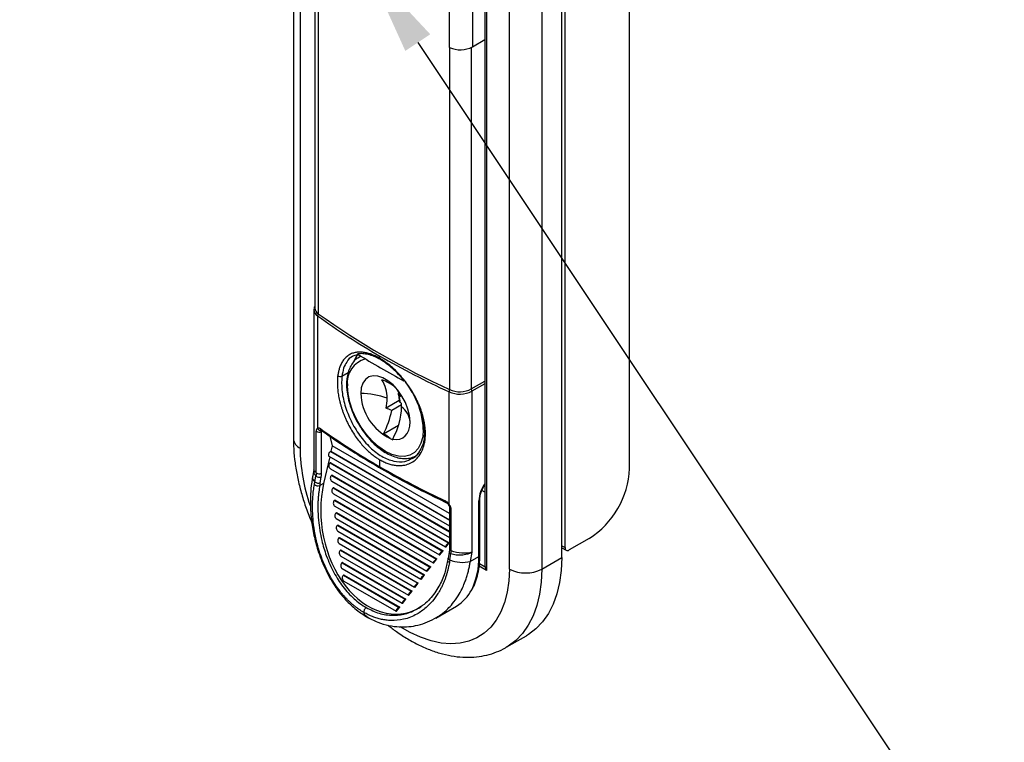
# Model space of a CAD drawing. Header units: millimetres. Extents: x 16 to 559, y 27 to 410.
# Tile 6 of 8: x 317 to 403, y 167 to 231. Entities that reach past the tile are written whole.
import ezdxf
from ezdxf import colors
from ezdxf.entities.mleader import LeaderData, LeaderLine
from ezdxf.math import Vec2, Vec3

# ---------------------------------------------------------------- set-up
doc = ezdxf.new("R2010")
doc.units = ezdxf.units.MM
doc.layers.add('1轮廓实线层', color=7, linetype='Continuous')
doc.layers.add('7标注层', color=3, linetype='Continuous')

msp = doc.modelspace()

# ---------------------------------------------------------------- linework, layer by layer
at = {"layer": '1轮廓实线层'}
for p, q in [((364.8219, 184.3176), (364.8219, 267.0332)), ((364.5391, 183.4603), (364.5391, 260.8684)), ((359.9429, 182.4398), (359.9429, 259.8479)), ((362.7713, 259.8479), (362.7713, 182.4398)), ((357.7812, 252.8458), (357.7812, 182.8336)), ((357.9276, 252.6417), (357.9276, 182.3129)), ((354.691, 228.2094), (354.691, 234.5792)), ((356.6961, 234.3934), (356.6961, 228.2747)), ((340.9723, 234.2293), (340.9723, 193.8695)), ((341.5581, 233.8912), (341.5581, 193.0531)), ((342.8453, 233.1481), (342.8453, 205.3562)), ((343.1594, 232.9668), (343.1594, 204.8413)), ((370.4788, 191.2576), (370.4788, 232.6773)), ((354.6907, 228.2096), (354.6907, 198.1844)), ((356.5893, 228.2183), (356.5893, 198.2438)), ((356.6961, 228.2747), (357.7812, 228.9066)), ((342.7689, 205.1929), (342.7689, 191.2443)), ((343.0998, 204.6504), (343.0998, 194.7855)), ((346.6627, 201.279), (346.2058, 201.1184)), ((346.8939, 201.1328), (346.7658, 201.0588)), ((346.7658, 201.0588), (346.9006, 201.1286)), ((348.5585, 200.9338), (348.5585, 201.1379)), ((345.2336, 199.3776), (345.7876, 199.6974)), ((356.5893, 198.2438), (357.7812, 198.9319)), ((354.6429, 188.1218), (354.6429, 197.9867)), ((357.7812, 198.7062), (356.6433, 198.0493)), ((356.6433, 198.0493), (356.6433, 183.91)), ((350.2645, 197.2234), (349.12, 196.5628)), ((350.4709, 196.8527), (349.603, 196.3517)), ((342.9768, 190.8789), (342.9768, 194.5464)), ((343.4339, 194.6033), (343.4325, 194.6029)), ((343.4474, 194.5119), (343.5113, 194.5488)), ((343.4474, 190.8444), (343.4474, 194.5119)), ((348.8701, 194.2955), (350.2024, 195.0646)), ((344.162, 194.0956), (344.3865, 193.2576)), ((349.4777, 193.9115), (349.6898, 193.7891)), ((349.6898, 193.7891), (349.6898, 193.8511)), ((344.2239, 192.7536), (354.6732, 186.7214)), ((344.3865, 193.2576), (344.2756, 192.7745)), ((344.2756, 192.7745), (354.6732, 186.7721)), ((354.6732, 187.3193), (344.3865, 193.2576)), ((344.1654, 192.2946), (343.6299, 189.9629)), ((344.0989, 192.333), (354.6732, 186.2286)), ((348.5585, 191.4211), (348.5585, 192.0335)), ((342.7583, 191.1241), (342.6502, 190.5104)), ((342.769, 191.2482), (342.7526, 191.1246)), ((344.1951, 191.7507), (354.6732, 185.7018)), ((344.2204, 191.2433), (354.6732, 185.209)), ((344.2504, 191.7695), (354.6732, 185.7526)), ((342.8607, 190.0869), (342.9515, 190.6024)), ((343.3261, 189.9971), (343.4169, 190.5126)), ((344.3255, 190.6559), (354.609, 184.7193)), ((344.3808, 190.6747), (354.6571, 184.7423)), ((343.6299, 189.9629), (343.2855, 189.7642)), ((344.3508, 190.1485), (354.3338, 184.3854)), ((344.4559, 189.561), (354.0651, 184.0137)), ((344.5112, 189.5798), (354.1132, 184.0367)), ((357.7812, 189.199), (357.5251, 189.3468)), ((344.4812, 189.0536), (353.7899, 183.6798)), ((344.5863, 188.4662), (353.5212, 183.3081)), ((344.6416, 188.485), (353.5693, 183.3311)), ((357.2559, 183.5419), (357.2559, 188.4412)), ((357.3437, 183.6644), (357.3437, 188.5636)), ((344.6116, 187.9588), (353.246, 182.9742)), ((354.6732, 187.8581), (354.6732, 184.1907)), ((354.8208, 184.0415), (354.8208, 187.709)), ((344.7167, 187.3713), (352.9774, 182.6026)), ((344.742, 186.8639), (352.7022, 182.2686)), ((344.7721, 187.3901), (353.0254, 182.6256)), ((344.8471, 186.2765), (352.4335, 181.897)), ((344.9025, 186.2953), (352.4816, 181.92)), ((344.8724, 185.7691), (352.1583, 181.5631)), ((344.9775, 185.1817), (351.8896, 181.1914)), ((345.0329, 185.2005), (351.9377, 181.2144)), ((366.9432, 185.1339), (365.1755, 184.1134)), ((345.0028, 184.6743), (351.6144, 180.8575)), ((354.3852, 184.3895), (354.6571, 184.7423)), ((354.6735, 184.1841), (354.6461, 183.8984)), ((364.5391, 184.4809), (364.8219, 184.3176)), ((364.5391, 184.3117), (364.9255, 184.0887)), ((345.1079, 184.0868), (351.3457, 180.4858)), ((345.1332, 183.5794), (351.0705, 180.1519)), ((345.1633, 184.1056), (351.3938, 180.5088)), ((353.2974, 182.9783), (353.5693, 183.3311)), ((353.8413, 183.6839), (354.1132, 184.0367)), ((354.5568, 183.3968), (354.5155, 183.1601)), ((354.6473, 183.9109), (354.5565, 183.3954)), ((354.7047, 183.2495), (354.7955, 183.765)), ((356.6433, 183.91), (356.5018, 183.1066)), ((356.5018, 183.1066), (357.2559, 183.5419)), ((362.7713, 182.4398), (364.5391, 183.4603)), ((345.2383, 182.992), (350.8018, 179.7802)), ((345.2636, 182.4846), (350.5266, 179.4463)), ((345.2937, 183.0108), (350.8499, 179.8032)), ((352.7535, 182.2728), (353.0254, 182.6256)), ((357.9276, 182.3129), (357.277, 182.6886)), ((357.3016, 182.9331), (357.7982, 182.6465)), ((345.3687, 181.8971), (350.2579, 179.0747)), ((345.4241, 181.9159), (350.306, 179.0977)), ((352.2096, 181.5672), (352.4816, 181.92)), ((345.394, 181.3897), (349.9827, 178.7407)), ((351.6657, 180.8616), (351.9377, 181.2144)), ((350.578, 179.4505), (350.8499, 179.8032)), ((351.1219, 180.156), (351.3938, 180.5088)), ((350.0341, 178.7449), (350.306, 179.0977)), ((352.2173, 179.1899), (351.8389, 178.9336)), ((353.4711, 178.1435), (355.288, 179.1924)), ((353.469, 178.1468), (353.6654, 178.274)), ((359.6641, 175.5721), (361.4319, 176.5926)), ((359.7046, 175.5957), (359.6641, 175.5721))]:
    msp.add_line(p, q, dxfattribs=at)
at = {"layer": '1轮廓实线层', "flags": 128}
for points in [[(346.6256, 200.9682), (346.6311, 200.9722), (346.7658, 201.0588)], [(351.2168, 195.3572), (351.1695, 195.9039), (351.0297, 196.4813), (350.8036, 197.0641), (350.501, 197.6269), (350.1351, 198.1451), (349.7219, 198.596), (349.2796, 198.96), (348.8273, 199.2211), (348.3849, 199.3679), (347.9718, 199.394), (347.6059, 199.2982), (347.3033, 199.0848), (347.0771, 198.7631), (346.9374, 198.347), (346.8901, 197.8549)], [(352.3768, 194.6875), (352.3264, 194.0503), (352.1764, 193.4906), (351.9316, 193.0257), (351.5993, 192.6695), (351.1897, 192.433), (350.7151, 192.3232), (350.1901, 192.3436), (349.6305, 192.4935), (349.0534, 192.7683), (348.4763, 193.1598), (347.9168, 193.656), (347.3917, 194.2418), (346.9172, 194.8994), (346.5076, 195.6089), (346.1753, 196.3487), (345.9305, 197.0964), (345.7805, 197.8291), (345.73, 198.5246)], [(349.6898, 193.8511), (350.0092, 193.8132), (350.3045, 193.8458), (350.5682, 193.9481), (350.7937, 194.1174), (350.9752, 194.3496), (351.1083, 194.6386), (351.1895, 194.9774), (351.2168, 195.3572)], [(352.4479, 194.6572), (352.4223, 194.666), (352.3768, 194.6875)], [(344.2239, 192.7536), (344.1693, 192.7121), (344.12, 192.6547), (344.0809, 192.5869), (344.0558, 192.5156), (344.0471, 192.4475), (344.0558, 192.3894), (344.0808, 192.347), (344.0989, 192.333)], [(354.7047, 183.2495), (354.6504, 183.275), (354.6065, 183.3041), (354.5754, 183.3352), (354.5585, 183.3667), (354.5565, 183.3954)], [(354.6473, 183.9109), (354.6493, 183.8822), (354.6662, 183.8507), (354.6973, 183.8196), (354.7412, 183.7905), (354.7955, 183.765)], [(364.5391, 183.4603), (364.4911, 182.3238), (364.3474, 181.253), (364.1094, 180.2576), (363.7793, 179.3468), (363.36, 178.5286), (362.8553, 177.8105), (362.2698, 177.199), (361.6088, 176.6997), (361.4319, 176.5926)], [(359.9429, 182.4398), (359.8957, 181.3931), (359.7547, 180.4116), (359.5213, 179.5054), (359.1979, 178.6838), (358.7878, 177.9551), (358.2953, 177.3269), (357.7253, 176.8057), (357.0837, 176.3966), (356.3772, 176.1041), (355.6129, 175.931), (354.7988, 175.8792), (353.9431, 175.9492), (353.0546, 176.1402), (352.1425, 176.4503), (351.2161, 176.8763), (350.3569, 177.3684)], [(354.6647, 183.015), (354.6102, 183.0405), (354.5661, 183.0696), (354.5348, 183.1008), (354.5178, 183.1325), (354.516, 183.1631), (354.5162, 183.1639)], [(362.7713, 182.4398), (362.7233, 181.3033), (362.5796, 180.2325), (362.3417, 179.2371), (362.0115, 178.3262), (361.5922, 177.5081), (361.0876, 176.79), (360.5021, 176.1785), (359.8411, 175.6792), (359.7046, 175.5957)]]:
    msp.add_lwpolyline(points, dxfattribs=at)
at = {"layer": '1轮廓实线层'}
for centre, radius, start, end in [((355.625, 230.3481), 2.3337, 246.405013, 297.320952), ((343.4517, 205.2368), 0.6838, 183.303718, 239.036216), ((343.4943, 205.3988), 0.6504, 183.755025, 239.003922), ((343.4763, 204.6378), 0.3767, 147.283659, 178.077644), ((381.2128, 257.8831), 65.47, 234.398518, 240.081475), ((384.2698, 262.7384), 71.008, 234.62294, 245.382436), ((347.8124, 198.8354), 2.1054, 103.861184, 188.488264), ((348.3473, 199.7974), 2.254, 138.77981, 158.818847), ((384.1788, 261.6712), 71.0988, 238.089246, 241.916131), ((386.9784, 267.8705), 77.0021, 240.069676, 245.169813), ((347.576, 195.5336), 3.6956, 50.325068, 71.58441), ((346.5535, 197.5469), 2.6505, 357.390592, 34.285424), ((345.7856, 198.6573), 0.1438, 184.043668, 247.262238), ((348.2203, 197.0082), 2.2177, 14.624889, 32.467119), ((355.1314, 197.9731), 0.4887, 154.378857, 178.400458), ((355.5771, 200.1274), 2.3357, 246.423678, 297.161461), ((355.5774, 200.2161), 2.2167, 246.423678, 297.161461), ((356.2186, 198.0361), 0.4249, 1.782212, 29.261933), ((351.4011, 197.9943), 4.5131, 181.76919, 244.775154), ((346.7912, 190.8783), 6.9774, 69.793063, 89.187845), ((344.3271, 197.4493), 4.8742, 349.520557, 359.728542), ((347.1846, 196.8473), 3.1828, 3.804882, 14.711178), ((348.3569, 195.3014), 3.0291, 48.446463, 51.004093), ((345.8808, 194.5075), 6.4985, 1.587365, 26.595708), ((342.7325, 197.6421), 6.9907, 331.398446, 349.36335), ((347.361, 191.8786), 5.0035, 63.378736, 69.416992), ((344.242, 196.8837), 6.235, 330.896769, 358.232656), ((348.3882, 194.5966), 3.1544, 48.841803, 51.30323), ((346.5624, 196.6943), 3.9117, 359.95848, 4.064749), ((349.2489, 195.1356), 1.9803, 6.424587, 51.780829), ((343.2389, 194.8946), 0.4359, 233.038795, 298.574425), ((381.3702, 248.4204), 65.7688, 234.707905, 240.073048), ((341.9732, 193.9693), 1.0059, 185.694799, 245.625342), ((347.6124, 191.6324), 2.9451, 50.701187, 64.720005), ((357.887, 193.3071), 16.3309, 180.891305, 198.911668), ((344.3186, 192.5939), 0.1857, 103.399417, 120.667652), ((386.8314, 257.8805), 76.6921, 240.063018, 244.90562), ((362.8351, 191.5882), 7.6508, 302.476398, 357.523602), ((343.1312, 190.4858), 0.482, 177.425262, 235.852213), ((343.2808, 191.0583), 0.5624, 234.15376, 284.008923), ((343.2389, 191.2272), 0.4359, 233.042583, 298.573983), ((343.1472, 190.3048), 0.5581, 234.019391, 284.350553), ((343.19, 190.5427), 0.5624, 234.150899, 284.009282), ((412.5617, 177.8004), 70.3016, 170.009125, 170.201722), ((359.9813, 188.321), 2.7281, 143.753126, 177.47519), ((357.1934, 188.5789), 0.1512, 294.41347, 353.861151), ((354.4389, 188.405), 0.1352, 170.463293, 238.278526), ((354.8544, 187.8896), 0.1837, 189.55488, 259.477724), ((354.8491, 184.2172), 0.1779, 188.55732, 260.838931), ((365.0375, 184.2826), 0.2184, 170.785963, 309.203285), ((355.8243, 185.9582), 2.931, 247.542933, 283.365357), ((351.0674, 183.3528), 6.1914, 333.862507, 1.750659), ((357.1936, 183.6794), 0.1509, 294.374658, 354.305201), ((361.3571, 185.1692), 3.074, 242.609672, 297.390328), ((353.4853, 182.216), 3.5202, 300.802798, 333.135271)]:
    msp.add_arc(centre, radius, start, end, dxfattribs=at)
for centre, major_axis, ratio, start_param, end_param in [((344.283, 191.4958), (-0.0328, 0.2737), 0.7117058, 0.2955902, 2.6517189), ((344.283, 191.4958), (-0.0328, 0.2737), 0.7117058, 6.2819225, 6.5787755), ((344.4134, 190.4009), (-0.0328, 0.2737), 0.7117058, 0.2955902, 2.6517189), ((344.4134, 190.4009), (-0.0328, 0.2737), 0.7117058, 6.2819225, 6.5787755), ((349.2867, 186.6973), (-1.3352, 8.1539), 0.7067398, 1.0464171, 3.4025304), ((344.5438, 189.3061), (-0.0328, 0.2737), 0.7117058, 0.2955902, 2.6517189), ((344.5438, 189.3061), (-0.0328, 0.2737), 0.7117058, 6.2819225, 6.5787755), ((344.6743, 188.2113), (-0.0328, 0.2737), 0.7117058, 0.2955902, 2.6517189), ((344.6743, 188.2113), (-0.0328, 0.2737), 0.7117058, 6.2819225, 6.5787755), ((344.8047, 187.1164), (-0.0328, 0.2737), 0.7117058, 0.2955902, 2.6517189), ((344.8047, 187.1164), (-0.0328, 0.2737), 0.7117058, 6.2819225, 6.5787755), ((344.9351, 186.0216), (-0.0328, 0.2737), 0.7117058, 0.2955902, 2.6517189), ((344.9351, 186.0216), (-0.0328, 0.2737), 0.7117058, 6.2819225, 6.5787755), ((345.0655, 184.9267), (-0.0328, 0.2737), 0.7117058, 0.2955902, 2.6517189), ((345.0655, 184.9267), (-0.0328, 0.2737), 0.7117058, 6.2819225, 6.5787755), ((354.5211, 184.5659), (0.1919, 0.1769), 0.2657025, 0.8679926, 3.7128781), ((354.5211, 184.5659), (0.1919, 0.1769), 0.2657025, 0.5712855, 0.8679926), ((345.1959, 183.8319), (-0.0328, 0.2737), 0.7117058, 0.2955902, 2.6517189), ((345.1959, 183.8319), (-0.0328, 0.2737), 0.7117058, 6.2819225, 6.5787755), ((353.4334, 183.1547), (0.1919, 0.1769), 0.2657025, 0.8679926, 3.7128781), ((353.4334, 183.1547), (0.1919, 0.1769), 0.2657025, 0.5712855, 0.8679926), ((353.9772, 183.8603), (0.1919, 0.1769), 0.2657025, 0.8679926, 3.7128781), ((353.9772, 183.8603), (0.1919, 0.1769), 0.2657025, 0.5712855, 0.8679926), ((345.3263, 182.7371), (-0.0328, 0.2737), 0.7117058, 0.2955902, 2.6517189), ((345.3263, 182.7371), (-0.0328, 0.2737), 0.7117058, 6.2819225, 6.5787755), ((352.8895, 182.4492), (0.1919, 0.1769), 0.2657025, 0.8679926, 3.7128781), ((352.8895, 182.4492), (0.1919, 0.1769), 0.2657025, 0.5712855, 0.8679926), ((358.2812, 183.3336), (0.3254, 0.9242), 0.4107407, 2.2794771, 2.5412765), ((345.4567, 181.6422), (-0.0328, 0.2737), 0.7117058, 0.2955903, 2.6517189), ((345.4567, 181.6422), (-0.0328, 0.2737), 0.7117058, 6.2819225, 6.5787756), ((352.3456, 181.7436), (0.1919, 0.1769), 0.2657025, 0.8679926, 3.7128781), ((352.3456, 181.7436), (0.1919, 0.1769), 0.2657025, 0.5712855, 0.8679926), ((351.8017, 181.038), (0.1919, 0.1769), 0.2657025, 0.8679926, 3.7128781), ((351.8017, 181.038), (0.1919, 0.1769), 0.2657025, 0.5712855, 0.8679926), ((350.7139, 179.6268), (0.1919, 0.1769), 0.2657025, 0.5712855, 0.8679926), ((351.2578, 180.3324), (0.1919, 0.1769), 0.2657025, 0.8679926, 3.7128781), ((351.2578, 180.3324), (0.1919, 0.1769), 0.2657025, 0.5712855, 0.8679926), ((350.1701, 178.9213), (0.1919, 0.1769), 0.2657025, 0.8679926, 3.7128781), ((350.1701, 178.9213), (0.1919, 0.1769), 0.2657025, 0.5712855, 0.8679926), ((350.7139, 179.6268), (0.1919, 0.1769), 0.2657025, 0.8679926, 3.7128781)]:
    msp.add_ellipse(centre, major_axis=major_axis, ratio=ratio, start_param=start_param, end_param=end_param, dxfattribs=at)
for points, knots in [([(342.8453, 205.4846), (342.8199, 205.438), (342.771, 205.3482), (342.7806, 205.2479), (342.7853, 205.1996)], [0, 0, 0, 0, 0.5191437, 1, 1, 1, 1]), ([(348.5585, 200.9338), (348.5046, 200.9642), (348.3958, 201.0256), (348.2319, 201.1087), (348.066, 201.1855), (347.8984, 201.2549), (347.7296, 201.3162), (347.56, 201.3689), (347.3901, 201.4122), (347.2204, 201.4455), (347.0513, 201.4682), (346.8836, 201.4796), (346.7177, 201.4791), (346.5543, 201.466), (346.3939, 201.4397), (346.2374, 201.3998), (346.0169, 201.3212), (345.7569, 201.1776), (345.4888, 200.9396), (345.2775, 200.6623), (345.1165, 200.3604), (344.9996, 200.0464), (344.9176, 199.7334), (344.8851, 199.5165), (344.8696, 199.4135)], [0, 0, 0, 0, 0.02937535, 0.05932859, 0.08985919, 0.12096603, 0.1526485, 0.18490608, 0.21773852, 0.25114562, 0.28512716, 0.3196827, 0.35481183, 0.39051412, 0.42678924, 0.46363694, 0.5010571, 0.58943886, 0.67211215, 0.74907912, 0.82034453, 0.88591282, 0.94580213, 1, 1, 1, 1]), ([(346.2058, 201.1184), (346.1905, 201.1132), (345.9552, 201.0339), (345.6739, 200.6701), (345.3605, 200.0872), (345.2759, 199.6141), (345.2336, 199.3776)], [0, 0, 0, 0, 0.0263867, 0.4047176, 0.7023091, 1, 1, 1, 1]), ([(346.6158, 200.9468), (346.5746, 200.9216), (346.3995, 200.8147), (346.1575, 200.526), (345.9012, 200.0933), (345.7303, 199.575), (345.6518, 199.0832), (345.6447, 198.7603), (345.6422, 198.6471)], [0, 0, 0, 0, 0.0621726, 0.264126, 0.4675492, 0.6748965, 0.8860545, 1, 1, 1, 1]), ([(350.7081, 198.9436), (350.5494, 199.1444), (350.3834, 199.3371), (350.0445, 199.6982), (349.8715, 199.8671), (349.3426, 200.3393), (348.9724, 200.6104), (348.4313, 200.9227), (348.252, 201.0122), (347.8959, 201.1613), (347.7195, 201.2204), (347.3802, 201.3046), (347.2159, 201.3304), (346.8977, 201.3491), (346.743, 201.3418), (346.5962, 201.3174)], [0, 0, 0, 0, 0.125, 0.125, 0.25, 0.25, 0.5, 0.5, 0.625, 0.625, 0.75, 0.75, 0.875, 0.875, 1, 1, 1, 1]), ([(352.5219, 194.996), (352.5123, 195.0654), (352.4926, 195.2085), (352.4511, 195.4332), (352.3983, 195.6733), (352.3318, 195.9289), (352.2503, 196.1995), (352.1524, 196.4845), (352.0366, 196.7829), (351.9016, 197.0938), (351.7463, 197.4156), (351.5697, 197.7465), (351.3709, 198.0845), (351.1276, 198.4606), (350.8403, 198.8598), (350.5129, 199.2651), (350.1795, 199.6345), (349.8448, 199.9671), (349.5125, 200.2629), (349.1861, 200.5218), (348.8684, 200.7473), (348.6605, 200.8724), (348.5585, 200.9338)], [0, 0, 0, 0, 0.0308652, 0.0636863, 0.0984519, 0.1351595, 0.1738151, 0.214422, 0.2569805, 0.3014919, 0.3479579, 0.3963787, 0.4467552, 0.4990879, 0.5687986, 0.6364863, 0.7021491, 0.7657842, 0.8273893, 0.8869627, 0.9445014, 1, 1, 1, 1]), ([(344.8696, 199.4135), (344.8628, 199.3544), (344.849, 199.235), (344.8369, 199.0469), (344.8312, 198.8503), (344.833, 198.6445), (344.8426, 198.4299), (344.8605, 198.2067), (344.887, 197.9751), (344.9227, 197.7355), (344.9678, 197.4883), (345.0227, 197.234), (345.0879, 196.9731), (345.1636, 196.7063), (345.2502, 196.4343), (345.3479, 196.1579), (345.457, 195.878), (345.5776, 195.5956), (345.7553, 195.2145), (345.9997, 194.7521), (346.3195, 194.2338), (346.6511, 193.768), (346.9873, 193.3556), (347.322, 192.9962), (347.6497, 192.6875), (347.9661, 192.4273), (348.2674, 192.2092), (348.4638, 192.0907), (348.5585, 192.0335)], [0, 0, 0, 0, 0.0251955, 0.0509128, 0.0771438, 0.1038865, 0.1311447, 0.1589206, 0.1872143, 0.2160259, 0.2453562, 0.2752056, 0.3055742, 0.3364623, 0.3678705, 0.3997997, 0.4322503, 0.4652225, 0.4987165, 0.5671363, 0.6323845, 0.6944577, 0.7533512, 0.8090604, 0.8615819, 0.9109144, 0.9570552, 1, 1, 1, 1]), ([(344.8696, 199.4135), (344.9091, 199.38), (344.9762, 199.3501), (345.1205, 199.3359), (345.1904, 199.3522), (345.2336, 199.3776)], [0, 0, 0, 0, 0.5, 0.5, 1, 1, 1, 1]), ([(345.2336, 199.3776), (345.2135, 198.9854), (345.1733, 198.2011), (345.4649, 196.8247), (345.9963, 195.4433), (346.7583, 194.1522), (347.6917, 193.068), (348.7325, 192.2771), (349.7898, 191.8616), (350.7215, 191.8011), (351.1869, 192.0509), (351.386, 192.1578)], [0, 0, 0, 0, 0.1143922, 0.2287628, 0.3431138, 0.4574361, 0.5717178, 0.6859716, 0.8002247, 0.9145056, 1, 1, 1, 1]), ([(350.783, 198.8423), (350.7857, 198.8392), (350.9719, 198.6154), (351.3236, 198.0796), (351.8147, 197.2011), (352.2375, 196.1593), (352.3684, 195.4485), (352.4375, 195.0736)], [0, 0, 0, 0, 0.002888, 0.2055408, 0.4393738, 0.7042216, 1, 1, 1, 1]), ([(345.6422, 198.6471), (345.6446, 198.5322), (345.6518, 198.2), (345.7304, 197.6218), (345.9031, 196.918), (346.156, 196.2097), (346.4812, 195.514), (346.8713, 194.8467), (347.3172, 194.2233), (347.8089, 193.6583), (348.3357, 193.1648), (348.8864, 192.7548), (349.4497, 192.4389), (350.0133, 192.2269), (350.5646, 192.1253), (351.0844, 192.1453), (351.505, 192.2481), (351.7215, 192.3859), (351.8012, 192.4366)], [0, 0, 0, 0, 0.035127, 0.1015009, 0.1678024, 0.2339981, 0.3001146, 0.3662004, 0.4323101, 0.4984848, 0.5647849, 0.6312669, 0.6979654, 0.7648466, 0.8316006, 0.8976424, 0.9623249, 1, 1, 1, 1]), ([(350.208, 197.9201), (350.1947, 197.8981), (350.162, 197.8441), (350.1751, 197.7478), (350.2332, 197.6868), (350.263, 197.6556)], [0, 0, 0, 0, 0.25127233, 0.61610045, 1, 1, 1, 1]), ([(350.1729, 197.7956), (350.192, 197.7174), (350.2376, 197.5312), (350.2569, 197.3166), (350.2681, 197.1921)], [0, 0, 0, 0, 0.4202528, 1, 1, 1, 1]), ([(350.3603, 197.0585), (350.3305, 197.0866), (350.2791, 197.1351), (350.2743, 197.1915), (350.2722, 197.2152)], [0, 0, 0, 0, 0.5792896, 1, 1, 1, 1]), ([(343.0998, 194.7855), (343.0891, 194.7811), (343.0679, 194.7724), (343.0424, 194.7533), (343.0208, 194.7291), (342.9989, 194.6905), (342.9806, 194.6326), (342.978, 194.5739), (342.9768, 194.5464)], [0, 0, 0, 0, 0.1410474, 0.2800091, 0.4000086, 0.538575, 0.7832814, 1, 1, 1, 1]), ([(343.3726, 194.7388), (343.3567, 194.7494), (343.326, 194.7697), (343.2827, 194.7898), (343.2444, 194.8023), (343.211, 194.8082), (343.1823, 194.8094), (343.1582, 194.8071), (343.1384, 194.8026), (343.1224, 194.797), (343.1099, 194.7914), (343.1029, 194.7873), (343.0998, 194.7855)], [0, 0, 0, 0, 0.1572675, 0.3017201, 0.433429, 0.5524064, 0.6586944, 0.7523202, 0.8332804, 0.9015613, 0.9571404, 1, 1, 1, 1]), ([(343.0998, 194.7855), (343.1209, 194.7519), (343.1534, 194.7), (343.2177, 194.6502), (343.2729, 194.6214), (343.3309, 194.6066), (343.3852, 194.6013), (343.4156, 194.613), (343.4288, 194.618)], [0, 0, 0, 0, 0.27695635, 0.42719292, 0.58097594, 0.73475854, 0.88499399, 1, 1, 1, 1]), ([(343.4338, 194.6054), (343.4171, 194.6194), (343.3811, 194.6497), (343.3756, 194.7077), (343.3726, 194.7388)], [0, 0, 0, 0, 0.4626351, 1, 1, 1, 1]), ([(343.373, 194.6451), (343.7074, 194.4103), (344.6768, 193.7293), (346.3508, 192.6363), (348.4208, 191.3828), (350.5775, 190.1795), (352.5643, 189.1501), (353.8515, 188.5368), (354.3681, 188.2907)], [0, 0, 0, 0, 0.10131161, 0.29373694, 0.4861703, 0.67860262, 0.87103153, 1, 1, 1, 1]), ([(348.5585, 192.0335), (348.6151, 192.0017), (348.7295, 191.9375), (348.9034, 191.8518), (349.0808, 191.7736), (349.2614, 191.7044), (349.4448, 191.6449), (349.6304, 191.5959), (349.8177, 191.5582), (350.0059, 191.5326), (350.2765, 191.5145), (350.8421, 191.544), (351.4378, 191.7877), (351.9623, 192.282), (352.2674, 192.7661), (352.4521, 193.3072), (352.5338, 193.7535), (352.5633, 194.1061), (352.57, 194.5046), (352.5411, 194.7999), (352.5219, 194.996)], [0, 0, 0, 0, 0.0256387, 0.0518412, 0.0786068, 0.1059345, 0.1338239, 0.1622745, 0.1912865, 0.2208597, 0.2509939, 0.3209307, 0.5011748, 0.5823117, 0.6951426, 0.7817193, 0.8423881, 0.8891942, 0.9264106, 1, 1, 1, 1]), ([(352.4373, 195.0751), (352.4604, 194.7397), (352.5065, 194.0706), (352.349, 193.27), (352.1138, 192.8947), (352.0124, 192.7328)], [0, 0, 0, 0, 0.3638647, 0.7256924, 1, 1, 1, 1]), ([(352.4398, 195.0754), (352.4395, 195.0719), (352.4374, 195.0528), (352.4629, 195.0225), (352.5028, 195.0046), (352.5219, 194.996)], [0, 0, 0, 0, 0.1063551, 0.57223362, 1, 1, 1, 1]), ([(340.9723, 193.8695), (340.975, 193.662), (340.9828, 193.0685), (341.0668, 192.0627), (341.2512, 190.8514), (341.5224, 189.6246), (341.88, 188.3929), (342.2394, 187.3485), (342.5075, 186.7235), (342.6019, 186.5036)], [0, 0, 0, 0, 0.0887405, 0.2538524, 0.4186853, 0.5831984, 0.7473302, 0.9111013, 1, 1, 1, 1]), ([(351.386, 192.1578), (351.4583, 192.1841), (351.7418, 192.2875), (351.9122, 192.566), (352.0392, 192.7736)], [0, 0, 0, 0, 0.25469964, 1, 1, 1, 1]), ([(352.0124, 192.7328), (351.9844, 192.6777), (351.8398, 192.3924), (351.5891, 192.2374), (351.3869, 192.1123)], [0, 0, 0, 0, 0.1933703, 1, 1, 1, 1]), ([(342.7652, 191.1233), (342.7584, 191.036), (342.744, 190.8538), (342.8804, 190.6885), (342.9515, 190.6024)], [0, 0, 0, 0, 0.4788259, 1, 1, 1, 1]), ([(342.9768, 190.8789), (342.9037, 190.9531), (342.7811, 191.0776), (342.7871, 191.1967), (342.7895, 191.2449)], [0, 0, 0, 0, 0.5960499, 1, 1, 1, 1]), ([(342.664, 190.5873), (342.6088, 190.2321), (342.5039, 189.5572), (342.4579, 188.5484), (342.4767, 187.6349), (342.5641, 186.5931), (342.7547, 185.4184), (343.0608, 184.255), (343.3929, 183.306), (343.7503, 182.4617), (344.1943, 181.603), (344.7679, 180.7014), (345.4776, 179.8081), (346.391, 178.9042), (347.1207, 178.4396), (347.5087, 178.1926)], [0, 0, 0, 0, 0.0791306, 0.1503814, 0.2138924, 0.2697672, 0.3660076, 0.4566717, 0.5145188, 0.5718976, 0.6458599, 0.7155089, 0.7975926, 0.8923647, 1, 1, 1, 1]), ([(342.9768, 190.8789), (342.9768, 190.8747), (342.9765, 190.8481), (342.9745, 190.7984), (342.9689, 190.7284), (342.961, 190.6629), (342.9545, 190.6206), (342.9515, 190.6024)], [0, 0, 0, 0, 0.0484579, 0.3030677, 0.5570567, 0.810951, 1, 1, 1, 1]), ([(347.1622, 178.6322), (347.0944, 178.6723), (346.9586, 178.7528), (346.7574, 178.8855), (346.5579, 179.0272), (346.3606, 179.1787), (346.1658, 179.3396), (345.9738, 179.5098), (345.7848, 179.6892), (345.5993, 179.8775), (345.4174, 180.0745), (345.2395, 180.28), (344.8187, 180.7979), (344.1802, 181.7545), (343.604, 182.9832), (343.2273, 184.0662), (343.025, 184.8032), (342.8415, 185.6608), (342.7117, 186.5457), (342.6505, 187.4796), (342.6512, 188.2133), (342.6833, 188.807), (342.7352, 189.3364), (342.7911, 189.6799), (342.8193, 189.8532)], [0, 0, 0, 0, 0.0214685, 0.0430301, 0.0646823, 0.0864224, 0.1082478, 0.1301555, 0.1521434, 0.1742088, 0.1963488, 0.2185604, 0.2408414, 0.3582793, 0.4881215, 0.5472862, 0.6150383, 0.6584712, 0.7432995, 0.8156605, 0.8719076, 0.9138336, 0.9565294, 1, 1, 1, 1]), ([(343.2855, 189.7643), (343.2708, 189.6782), (343.2407, 189.5012), (343.2029, 189.2234), (343.1704, 188.9276), (343.1451, 188.613), (343.1257, 188.2354), (343.115, 187.61), (343.1692, 186.4969), (343.4033, 185.0785), (343.8668, 183.5201), (344.4843, 182.142), (345.3088, 180.8563), (346.2688, 179.8053), (346.9972, 179.2707), (347.3676, 179.057), (347.3676, 179.057)], [0, 0, 0, 0, 0.02268247, 0.04657828, 0.07168767, 0.0980108, 0.12554785, 0.16528779, 0.2509387, 0.39269656, 0.50113596, 0.63164857, 0.75078283, 0.87706864, 0.99998673, 1, 1, 1, 1]), ([(357.3437, 188.5636), (357.3456, 188.6195), (357.3512, 188.7837), (357.4175, 189.0952), (357.5617, 189.4792), (357.7085, 189.7167), (357.7812, 189.8344)], [0, 0, 0, 0, 0.1464037, 0.4304267, 0.7176787, 1, 1, 1, 1]), ([(354.3665, 188.2906), (354.3851, 188.2807), (354.4228, 188.2608), (354.4791, 188.2148), (354.5335, 188.1587), (354.5649, 188.1139), (354.5807, 188.0912)], [0, 0, 0, 0, 0.2429688, 0.4904372, 0.7426578, 1, 1, 1, 1]), ([(354.5784, 188.0947), (354.5931, 188.0712), (354.6213, 188.026), (354.6612, 187.945), (354.6685, 187.8919), (354.6732, 187.858)], [0, 0, 0, 0, 0.281128, 0.5397962, 1, 1, 1, 1]), ([(354.581, 188.0938), (354.5809, 188.0932), (354.5806, 188.0911), (354.5949, 188.096), (354.624, 188.1116), (354.6429, 188.1218)], [0, 0, 0, 0, 0.1235674, 0.4317927, 1, 1, 1, 1]), ([(354.8208, 187.709), (354.8203, 187.7231), (354.8193, 187.7522), (354.811, 187.799), (354.7972, 187.8493), (354.7726, 187.9134), (354.7252, 188.0069), (354.6742, 188.0782), (354.6429, 188.1218)], [0, 0, 0, 0, 0.1052029, 0.2170648, 0.3359743, 0.4622909, 0.6706532, 1, 1, 1, 1]), ([(354.7955, 183.765), (354.7989, 183.783), (354.8061, 183.8249), (354.8145, 183.8901), (354.8199, 183.9602), (354.821, 184.0103), (354.8209, 184.0372), (354.8208, 184.0415)], [0, 0, 0, 0, 0.1890567, 0.442957, 0.6969519, 0.9515676, 1, 1, 1, 1]), ([(356.6433, 183.91), (356.6138, 183.8936), (356.5539, 183.8603), (356.4542, 183.8156), (356.3455, 183.7744), (356.1884, 183.7255), (355.9886, 183.6812), (355.7398, 183.651), (355.4955, 183.6445), (355.2497, 183.6617), (355.0134, 183.7), (354.8683, 183.7433), (354.7955, 183.765)], [0, 0, 0, 0, 0.0610317, 0.124074, 0.1891287, 0.2561973, 0.3918191, 0.5082316, 0.6355842, 0.7559573, 0.8774796, 1, 1, 1, 1]), ([(356.6433, 183.91), (356.4101, 183.8357), (356.1016, 183.8075), (355.4483, 183.854), (355.1066, 183.929), (354.8208, 184.0415)], [0, 0, 0, 0, 0.5, 0.5, 1, 1, 1, 1]), ([(356.6892, 180.7099), (356.7383, 180.7966), (356.9015, 181.0845), (357.0942, 181.6579), (357.2654, 182.4193), (357.3357, 183.1008), (357.3418, 183.5276), (357.3437, 183.6644)], [0, 0, 0, 0, 0.1096761, 0.3643219, 0.6208121, 0.8784705, 1, 1, 1, 1]), ([(354.6647, 183.015), (354.6491, 182.9247), (354.6173, 182.7418), (354.5582, 182.4692), (354.4891, 182.1942), (354.4087, 181.9178), (354.3165, 181.6406), (354.212, 181.3638), (354.0947, 181.088), (353.9639, 180.8145), (353.8193, 180.5443), (353.4269, 179.8879), (352.7847, 179.1328), (351.7493, 178.3971), (350.7034, 177.9884), (349.7719, 177.898), (349.1191, 177.95), (348.7183, 178.0177), (348.3202, 178.1202), (347.927, 178.2571), (347.5399, 178.4246), (347.2878, 178.5631), (347.1622, 178.6322)], [0, 0, 0, 0, 0.0227909, 0.0462145, 0.0702739, 0.0949753, 0.120324, 0.1463247, 0.1729822, 0.2003024, 0.2282909, 0.2569539, 0.4126728, 0.5118798, 0.6416483, 0.7591909, 0.7999526, 0.8404843, 0.880771, 0.9207961, 0.9605445, 1, 1, 1, 1]), ([(354.5116, 183.1648), (354.436, 182.8041), (354.2674, 181.9988), (353.7586, 180.8458), (353.1109, 179.953), (352.5614, 179.4133), (352.293, 179.2391), (352.2173, 179.1899)], [0, 0, 0, 0, 0.2125814, 0.4747342, 0.7730688, 0.9359601, 1, 1, 1, 1]), ([(353.6654, 178.274), (353.7644, 178.3354), (354.068, 178.524), (354.4959, 178.9037), (354.9938, 179.442), (355.4173, 180.0353), (355.7601, 180.6583), (355.9848, 181.1695), (356.1411, 181.5937), (356.2594, 181.9718), (356.3592, 182.3549), (356.4408, 182.7312), (356.4818, 182.9833), (356.5018, 183.1066)], [0, 0, 0, 0, 0.0669242, 0.2053797, 0.3200447, 0.470429, 0.5942569, 0.6881122, 0.7519837, 0.8178663, 0.8811628, 0.9418738, 1, 1, 1, 1]), ([(347.3676, 179.057), (347.3397, 179.0408), (347.3088, 179.0164), (347.2494, 178.9506), (347.2212, 178.9092), (347.1787, 178.8214), (347.1647, 178.7755), (347.153, 178.6944), (347.1552, 178.6594), (347.1622, 178.6322)], [0, 0, 0, 0, 0.25, 0.25, 0.5, 0.5, 0.75, 0.75, 1, 1, 1, 1]), ([(347.3676, 179.057), (347.7454, 178.87), (348.3161, 178.5875), (349.1038, 178.4205), (349.6841, 178.3706), (350.2523, 178.3997), (350.8076, 178.5039), (351.3594, 178.6817), (351.7078, 178.8678), (351.8805, 178.9601)], [0, 0, 0, 0, 0.2481534, 0.3748669, 0.5033824, 0.6209008, 0.7441235, 0.8731132, 1, 1, 1, 1]), ([(351.8805, 178.9601), (351.8915, 178.9655), (352.0112, 179.0244), (352.128, 179.1029), (352.2302, 179.1813), (352.2338, 179.1841)], [0, 0, 0, 0, 0.0883875, 0.9681736, 1, 1, 1, 1]), ([(347.4443, 178.2425), (347.3858, 178.2795), (347.2549, 178.3621), (347.1952, 178.536), (347.1622, 178.6322)], [0, 0, 0, 0, 0.44733682, 1, 1, 1, 1]), ([(347.3716, 178.2717), (347.7047, 178.0947), (348.3481, 177.7529), (349.3287, 177.4706), (350.2458, 177.349), (351.101, 177.3673), (351.9342, 177.5078), (352.7658, 177.7647), (353.295, 178.0585), (353.558, 178.2045)], [0, 0, 0, 0, 0.1670609, 0.3226708, 0.4664524, 0.5981452, 0.7242843, 0.8629948, 1, 1, 1, 1]), ([(349.2735, 177.5141), (349.5221, 177.3204), (350.0935, 176.8754), (351.0145, 176.2876), (352.0254, 175.7397), (353.0476, 175.3003), (354.0713, 174.9728), (355.086, 174.7641), (356.0798, 174.6773), (357.0393, 174.714), (357.9553, 174.8679), (358.8098, 175.1464), (359.3965, 175.3981), (359.6756, 175.5845), (359.7113, 175.6084)], [0, 0, 0, 0, 0.0726834, 0.1669883, 0.2615991, 0.3563436, 0.4508385, 0.544589, 0.6370102, 0.7275897, 0.8160752, 0.9025737, 0.9875188, 1, 1, 1, 1])]:
    msp.add_open_spline(points, degree=3, knots=knots, dxfattribs=at)
for points in [[(343.4169, 190.5126), (343.4237, 190.5509), (343.4349, 190.6265), (343.4451, 190.7376), (343.4474, 190.8091), (343.4474, 190.8444)], [(342.8193, 189.8532), (342.8239, 189.8791), (342.8333, 189.9309), (342.8467, 190.0092), (342.8561, 190.0609), (342.8607, 190.0869)], [(354.6429, 188.1218), (354.6133, 188.1671), (354.5486, 188.2501), (354.4296, 188.3578), (354.3479, 188.4075), (354.3055, 188.4274)], [(354.7047, 183.2495), (354.7001, 183.2235), (354.6914, 183.1714), (354.6774, 183.0934), (354.669, 183.0411), (354.6647, 183.015)], [(357.7982, 182.6465), (357.8055, 182.6109), (357.8247, 182.5381), (357.8678, 182.4257), (357.906, 182.3504), (357.9276, 182.3129)]]:
    msp.add_open_spline(points, degree=3, dxfattribs=at)

# ---------------------------------------------------------------- leaders
at = {"layer": '7标注层'}
ml = msp.add_multileader_mtext('Standard', dxfattribs=at)
ml.set_content('{\\fISOCPEUR|b0|i0|c134|p34;%%C}7.6挂锁孔(Padlock hole)', color=256)
ml.set_leader_properties()
ml.build(insert=Vec2(0, 0))
ml.multileader.update_dxf_attribs({"text_right_attachment_type": 6, "dogleg_length": 0.36, "arrow_head_size": 8})
ctx = ml.context
ctx.base_point, ctx.char_height, ctx.arrow_head_size, ctx.landing_gap_size, ctx.plane_origin = Vec3(259.1907, 156.5509), 8, 8, 4, Vec3(347.4533, 235.2967)
ctx.right_attachment, ctx.text_align_type = 6, 2
notes = []
notes.append((ctx, [(0, (1, 1, 0), (403.3833, 151.4872), (-1, 0), 0.72, [(0, [(347.4533, 235.2967)], 0, [])])]))
ctx.mtext.insert, ctx.mtext.alignment, ctx.mtext.flow_direction = Vec3(398.6633, 161.0872), 3, 5
for ctx, leaders in notes:
    for number, flags, end, landing, length, lines in leaders:
        leader = LeaderData()
        leader.index, (leader.has_last_leader_line, leader.has_dogleg_vector, leader.attachment_direction) = number, flags
        leader.last_leader_point, leader.dogleg_vector, leader.dogleg_length = Vec3(end), Vec3(landing), length
        for number, points, colour, breaks in lines:
            line = LeaderLine()
            line.index, line.vertices, line.color, line.breaks = number, Vec3.list(points), colors.encode_raw_color(colour), breaks
            leader.lines.append(line)
        ctx.leaders.append(leader)

doc.saveas('drawing.dxf')
